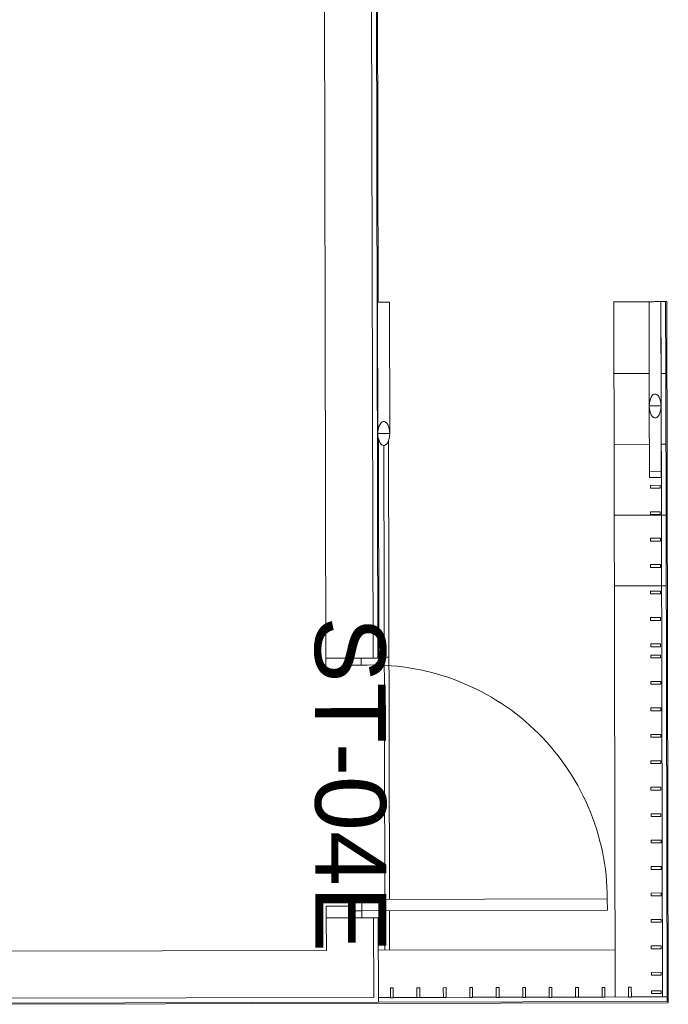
# Model space of a CAD drawing. Header units: millimetres. Extents: x 365044 to 878822, y -384447 to -241456.
# Tile 51 of 65: x 759140 to 761886, y -314788 to -310617. Entities that reach past the tile are written whole.
import ezdxf

# ---------------------------------------------------------------- set-up
doc = ezdxf.new("R2010")
doc.units = ezdxf.units.MM
for name, color, linetype, lineweight in [('A-DOOR-____-IDEN', 31, 'Continuous', 9), ('A-DOOR-____-MCUT', 31, 'Continuous', 18), ('A-DOOR-____-OTLN', 31, 'Continuous', 9), ('A-FLOR-HRAL-MCUT', 11, 'Continuous', 18), ('A-FLOR-HRAL-OTLN', 11, 'Continuous', 9), ('A-WALL-____-MCUT', 95, 'Continuous', 18), ('A-WALL-____-OTLN', 113, 'Continuous', 9)]:
    doc.layers.add(name, color=color, linetype=linetype, lineweight=lineweight)
doc.styles.add('arial', font='arial.ttf')

# ---------------------------------------------------------------- blocks, each defined once
blk = doc.blocks.new('Basic Wall _ 092000-PLA02 - ___-16335912-Level 0 - ARRIVALS - T2 - ARRIVALS FORECOURT')
at = {"layer": 'A-WALL-____-OTLN'}
for p, q in [((132161, -43530), (135495, -43530)), ((136072.6, -43530), (137002.5, -43530)), ((137002.5, -43530), (137002.5, -43535))]:
    blk.add_line(p, q, dxfattribs=at)
blk = doc.blocks.new('Basic Wall _ 092000-PLA02 - ___-16336013-Level 0 - ARRIVALS - T2 - ARRIVALS FORECOURT')
at = {"layer": 'A-WALL-____-OTLN'}
for p, q in [((138465, -42307.8), (138465, -45400)), ((138465, -45400), (138460, -45400))]:
    blk.add_line(p, q, dxfattribs=at)
blk = doc.blocks.new('Basic Wall _ 092000-PLA02 - ___-16339483-Level 0 - ARRIVALS - T2 - ARRIVALS FORECOURT')
at = {"layer": 'A-WALL-____-OTLN'}
for p, q in [((135495, -42312.8), (135495, -42307.8)), ((135495, -42307.8), (138465, -42307.8)), ((135495, -42332.8), (135495, -42312.8)), ((135495, -42312.8), (135799, -42312.8)), ((135799, -42332.8), (135495, -42332.8))]:
    blk.add_line(p, q, dxfattribs=at)
blk = doc.blocks.new('B_Single Leaf Door - D11_1000X2100-15330034-Level 0 - ARRIVALS - T2 - ARRIVALS FORECOURT')
at = {"layer": 'A-DOOR-____-MCUT'}
for p, q in [((-500, 100), (-550, 100)), ((-550, 100), (-550, -50)), ((-500, 0), (-500, 100)), ((550, 100), (500, 100)), ((500, 100), (500, 0)), ((550, -50), (550, 100)), ((-520, -50), (-520, 0)), ((-520, 0), (-500, 0)), ((500, 0), (520, 0)), ((520, 0), (520, -50)), ((-550, -50), (-520, -50)), ((520, -50), (550, -50))]:
    blk.add_line(p, q, dxfattribs=at)
at = {"layer": 'A-DOOR-____-OTLN'}
for p, q in [((-472, -50), (-520, -50)), ((-520, -50), (-520, -1090)), ((-472, -1090), (-472, -50)), ((-520, -1090), (-472, -1090))]:
    blk.add_line(p, q, dxfattribs=at)
blk.add_arc((-472.7, -96.2), 993.8, 270.0427, 2.6637, dxfattribs=at)
blk = doc.blocks.new('Railing - M S Plate 1 baluster-16340566-Level 0 - ARRIVALS - T2 - ARRIVALS FORECOURT')
at = {"layer": 'A-FLOR-HRAL-OTLN'}
for p, q in [((-21, -6), (-21, 6)), ((-21, 6), (21, 6)), ((21, 6), (21, -6)), ((21, -6), (-21, -6))]:
    blk.add_line(p, q, dxfattribs=at)
blk = doc.blocks.new('Railing - M S Plate 1 baluster-4635879-Level 0 - ARRIVALS - T2 - ARRIVALS FORECOURT')
at = {"layer": 'A-FLOR-HRAL-OTLN'}
for p, q in [((-21, -6), (-21, 6)), ((-21, 6), (21, 6)), ((21, 6), (21, -6)), ((21, -6), (-21, -6))]:
    blk.add_line(p, q, dxfattribs=at)
blk = doc.blocks.new('Railing - Railing-16340440-Level 0 - ARRIVALS - T2 - ARRIVALS FORECOURT')
at = {"layer": 'A-FLOR-HRAL-MCUT'}
for p, q in [((136215.1, -42333.2), (136215.1, -42383.2)), ((136239.3, -42333.2), (136215.1, -42333.2)), ((136239.3, -42383.2), (136239.3, -42333.2)), ((136215.1, -42383.2), (136239.3, -42383.2))]:
    blk.add_line(p, q, dxfattribs=at)
at = {"layer": 'A-FLOR-HRAL-OTLN'}
for p, q in [((136215.1, -42333.2), (135936.9, -42333.2)), ((135936.9, -42383.2), (136215.1, -42383.2))]:
    blk.add_line(p, q, dxfattribs=at)
for name, p, rotation in [('Railing - M S Plate 1 baluster-16340566-Level 0 - ARRIVALS - T2 - ARRIVALS FORECOURT', (136279, -42358.2), 89.99999999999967), ('Railing - M S Plate 1 baluster-16340566-Level 0 - ARRIVALS - T2 - ARRIVALS FORECOURT', (136391, -42358.2), 89.99999999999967), ('Railing - M S Plate 1 baluster-16340566-Level 0 - ARRIVALS - T2 - ARRIVALS FORECOURT', (136503, -42358.2), 89.99999999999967), ('Railing - M S Plate 1 baluster-16340566-Level 0 - ARRIVALS - T2 - ARRIVALS FORECOURT', (136615, -42358.2), 89.99999999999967), ('Railing - M S Plate 1 baluster-16340566-Level 0 - ARRIVALS - T2 - ARRIVALS FORECOURT', (136727, -42358.2), 89.99999999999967), ('Railing - M S Plate 1 baluster-16340566-Level 0 - ARRIVALS - T2 - ARRIVALS FORECOURT', (136839, -42358.2), 89.99999999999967), ('Railing - M S Plate 1 baluster-16340566-Level 0 - ARRIVALS - T2 - ARRIVALS FORECOURT', (136951, -42358.2), 89.99999999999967), ('Railing - M S Plate 1 baluster-16340566-Level 0 - ARRIVALS - T2 - ARRIVALS FORECOURT', (136997.9, -42358.2), 89.99999999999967), ('Railing - M S Plate 1 baluster-4635879-Level 0 - ARRIVALS - T2 - ARRIVALS FORECOURT', (137109.9, -42358.2), 90), ('Railing - M S Plate 1 baluster-4635879-Level 0 - ARRIVALS - T2 - ARRIVALS FORECOURT', (137221.9, -42358.2), 90), ('Railing - M S Plate 1 baluster-4635879-Level 0 - ARRIVALS - T2 - ARRIVALS FORECOURT', (137333.9, -42358.2), 90), ('Railing - M S Plate 1 baluster-4635879-Level 0 - ARRIVALS - T2 - ARRIVALS FORECOURT', (137445.9, -42358.2), 90), ('Railing - M S Plate 1 baluster-4635879-Level 0 - ARRIVALS - T2 - ARRIVALS FORECOURT', (137557.9, -42358.2), 90), ('Railing - M S Plate 1 baluster-4635879-Level 0 - ARRIVALS - T2 - ARRIVALS FORECOURT', (137669.9, -42358.2), 90), ('Railing - M S Plate 1 baluster-4635879-Level 0 - ARRIVALS - T2 - ARRIVALS FORECOURT', (137781.9, -42358.2), 90), ('Railing - M S Plate 1 baluster-4635879-Level 0 - ARRIVALS - T2 - ARRIVALS FORECOURT', (137893.9, -42358.2), 90), ('Railing - M S Plate 1 baluster-4635879-Level 0 - ARRIVALS - T2 - ARRIVALS FORECOURT', (138005.9, -42358.2), 90), ('Railing - M S Plate 1 baluster-4635879-Level 0 - ARRIVALS - T2 - ARRIVALS FORECOURT', (138117.9, -42358.2), 90), ('Railing - M S Plate 1 baluster-4635879-Level 0 - ARRIVALS - T2 - ARRIVALS FORECOURT', (138229.9, -42358.2), 90), ('Railing - M S Plate 1 baluster-4635879-Level 0 - ARRIVALS - T2 - ARRIVALS FORECOURT', (138341.9, -42358.2), 90), ('Railing - M S Plate 1 baluster-4635879-Level 0 - ARRIVALS - T2 - ARRIVALS FORECOURT', (138420, -42358.2), 90)]:
    blk.add_blockref(name, p, dxfattribs=dict(rotation=rotation))
for p in [(138420, -42470.2), (138420, -42582.2), (138420, -42694.2), (138420, -42806.2), (138420, -42918.2), (138420, -43030.2), (138420, -43142.2), (138420, -43254.2), (138420, -43366.2), (138420, -43478.2)]:
    blk.add_blockref('Railing - M S Plate 1 baluster-4635879-Level 0 - ARRIVALS - T2 - ARRIVALS FORECOURT', p)
blk = doc.blocks.new('Top Rail Type - Top Rail_Internal_-16340712-Level 0 - ARRIVALS - T2 - ARRIVALS FORECOURT')
at = {"layer": 'A-FLOR-HRAL-OTLN'}
for p, q in [((135936.9, -42333.2), (135495, -42333.2)), ((135495, -42383.2), (135936.9, -42383.2))]:
    blk.add_line(p, q, dxfattribs=at)
at = {"layer": 'A-FLOR-HRAL-OTLN', "flags": 128}
for points in [[(135495, -42383.2), (135495, -42382.3), (135495, -42379.9), (135495, -42375.9), (135495, -42370.7), (135495, -42364.7), (135495, -42358.2), (135495, -42351.7), (135495, -42345.7), (135495, -42340.5), (135495, -42336.5), (135495, -42334.1), (135495, -42333.2)], [(135936.9, -42333.2), (135926.4, -42333.7), (135916.3, -42335.4), (135907.2, -42338), (135899.3, -42341.5), (135893.1, -42345.7), (135888.8, -42350.5), (135886.6, -42355.6), (135886.6, -42360.8), (135888.8, -42365.9), (135893.1, -42370.7), (135899.3, -42374.9), (135907.2, -42378.4), (135916.3, -42381), (135926.4, -42382.7), (135936.9, -42383.2)], [(135936.9, -42383.2), (135947.4, -42382.7), (135957.5, -42381), (135966.6, -42378.4), (135974.5, -42374.9), (135980.7, -42370.7), (135985, -42365.9), (135987.2, -42360.8), (135987.2, -42355.6), (135985, -42350.5), (135980.7, -42345.7), (135974.5, -42341.5), (135966.6, -42338), (135957.5, -42335.4), (135947.4, -42333.7), (135936.9, -42333.2)]]:
    blk.add_lwpolyline(points, dxfattribs=at)
blk = doc.blocks.new('Top Rail Type - Top Rail_Internal_-V96-Level 0 - ARRIVALS - T2 - ARRIVALS FORECOURT')
at = {"layer": 'A-FLOR-HRAL-OTLN'}
for p, q in [((135495, -42333.2), (135936.9, -42333.2)), ((135936.9, -42333.2), (135936.9, -42383.2)), ((135495, -42383.2), (135936.9, -42383.2))]:
    blk.add_line(p, q, dxfattribs=at)
blk = doc.blocks.new('Railing - Railing-16340954-Level 0 - ARRIVALS - T2 - ARRIVALS FORECOURT')
at = {"layer": 'A-FLOR-HRAL-MCUT', "flags": 128}
for points in [[(136051.2, -43482.4), (136040.7, -43482.9), (136030.6, -43484.6), (136021.5, -43487.2), (136013.6, -43490.7), (136007.4, -43494.9), (136003.1, -43499.7), (136000.9, -43504.8), (136000.9, -43510), (136003.1, -43515.1), (136007.4, -43519.9), (136013.6, -43524.1), (136021.5, -43527.6), (136030.6, -43530.2), (136040.7, -43531.9), (136051.2, -43532.4)], [(136051.2, -43532.4), (136061.7, -43531.9), (136071.8, -43530.2), (136080.9, -43527.6), (136088.8, -43524.1), (136095, -43519.9), (136099.3, -43515.1), (136101.5, -43510), (136101.5, -43504.8), (136099.3, -43499.7), (136095, -43494.9), (136088.8, -43490.7), (136080.9, -43487.2), (136071.8, -43484.6), (136061.7, -43482.9), (136051.2, -43482.4)]]:
    blk.add_lwpolyline(points, dxfattribs=at)
at = {"layer": 'A-FLOR-HRAL-OTLN'}
for p, q in [((136051.2, -43482.4), (135495, -43482.4)), ((135495, -43532.4), (136051.2, -43532.4))]:
    blk.add_line(p, q, dxfattribs=at)
at = {"layer": 'A-FLOR-HRAL-OTLN', "flags": 128}
blk.add_lwpolyline([(135495, -43532.4), (135495, -43531.5), (135495, -43529.1), (135495, -43525.1), (135495, -43519.9), (135495, -43513.9), (135495, -43507.4), (135495, -43500.9), (135495, -43494.9), (135495, -43489.7), (135495, -43485.7), (135495, -43483.3), (135495, -43482.4)], dxfattribs=at)
blk = doc.blocks.new('Top Rail Type - Top Rail_Internal_-16340965-Level 0 - ARRIVALS - T2 - ARRIVALS FORECOURT')
at = {"layer": 'A-FLOR-HRAL-OTLN'}
for p, q in [((136051.2, -43482.4), (135495, -43482.4)), ((135495, -43532.4), (136051.2, -43532.4))]:
    blk.add_line(p, q, dxfattribs=at)
at = {"layer": 'A-FLOR-HRAL-OTLN', "flags": 128}
for points in [[(135495, -43532.4), (135495, -43531.5), (135495, -43529.1), (135495, -43525.1), (135495, -43519.9), (135495, -43513.9), (135495, -43507.4), (135495, -43500.9), (135495, -43494.9), (135495, -43489.7), (135495, -43485.7), (135495, -43483.3), (135495, -43482.4)], [(136051.2, -43482.4), (136040.7, -43482.9), (136030.6, -43484.6), (136021.5, -43487.2), (136013.6, -43490.7), (136007.4, -43494.9), (136003.1, -43499.7), (136000.9, -43504.8), (136000.9, -43510), (136003.1, -43515.1), (136007.4, -43519.9), (136013.6, -43524.1), (136021.5, -43527.6), (136030.6, -43530.2), (136040.7, -43531.9), (136051.2, -43532.4)], [(136051.2, -43532.4), (136061.7, -43531.9), (136071.8, -43530.2), (136080.9, -43527.6), (136088.8, -43524.1), (136095, -43519.9), (136099.3, -43515.1), (136101.5, -43510), (136101.5, -43504.8), (136099.3, -43499.7), (136095, -43494.9), (136088.8, -43490.7), (136080.9, -43487.2), (136071.8, -43484.6), (136061.7, -43482.9), (136051.2, -43482.4)]]:
    blk.add_lwpolyline(points, dxfattribs=at)
blk = doc.blocks.new('Top Rail Type - Top Rail_Internal_-V97-Level 0 - ARRIVALS - T2 - ARRIVALS FORECOURT')
at = {"layer": 'A-FLOR-HRAL-OTLN'}
for p, q in [((136051.2, -43482.4), (135495, -43482.4)), ((136051.2, -43532.4), (136051.2, -43482.4)), ((136051.2, -43532.4), (135495, -43532.4))]:
    blk.add_line(p, q, dxfattribs=at)

msp = doc.modelspace()

# ---------------------------------------------------------------- linework, layer by layer
at = {"layer": 'A-WALL-____-MCUT'}
for p, q in [((760636, -313321.2), (760625.9, -308504.7)), ((760656, -313321.2), (760645.8, -308484.7)), ((760426.3, -308705.1), (760436, -313321.6)), ((760586, -313321.3), (760656, -313321.2)), ((760438.3, -314421.6), (760438.6, -314559.1)), ((760658.3, -314421.2), (760588.3, -314421.3)), ((760638.3, -314421.2), (760639, -314758.7)), ((760659, -314778.7), (760658.3, -314421.2)), ((760438.6, -314559.1), (758993.6, -314562.1)), ((758794, -314762.6), (760639, -314758.7)), ((758794, -314782.6), (760659, -314778.7))]:
    msp.add_line(p, q, dxfattribs=at)
at = {"layer": 'A-WALL-____-OTLN'}
for p, q in [((761655, -311811.6), (761804.6, -311811.3)), ((761661.2, -314756.6), (761655, -311811.6)), ((761805.2, -312115.3), (761655.6, -312115.6)), ((761855.6, -312115.1), (761861.2, -314756.1)), ((761875.6, -312115.1), (761855.6, -312115.1)), ((761875.6, -312115.1), (761881.2, -314776.1)), ((760685.7, -314343.1), (760681.7, -312420.1)), ((760701.6, -312400), (760705.7, -314343.1)), ((761805.9, -312415.3), (761656.3, -312415.6)), ((761876.3, -312415.1), (761856.3, -312415.1)), ((761876.9, -312715.1), (761656.9, -312715.6)), ((761877.5, -313015.1), (761657.5, -313015.6)), ((760703.6, -313317.6), (760683.6, -313317.6)), ((760686.2, -314558.6), (760685.8, -314391.1)), ((760705.8, -314391.1), (760706.2, -314558.6)), ((760658.6, -314558.7), (761660.8, -314556.6)), ((760709.8, -314758.6), (760659, -314758.7)), ((760821.8, -314758.3), (760721.8, -314758.5)), ((760933.8, -314758.1), (760833.8, -314758.3)), ((761045.8, -314757.9), (760945.8, -314758.1)), ((761157.8, -314757.6), (761057.8, -314757.8)), ((761269.8, -314757.4), (761169.8, -314757.6)), ((761381.8, -314757.1), (761281.8, -314757.4)), ((761493.8, -314756.9), (761393.8, -314757.1)), ((761605.8, -314756.7), (761505.8, -314756.9)), ((761617.8, -314756.7), (761717.8, -314756.4)), ((761729.8, -314756.4), (761881.2, -314756.1)), ((761881.2, -314776.1), (760659, -314778.7))]:
    msp.add_line(p, q, dxfattribs=at)

# ---------------------------------------------------------------- block references
at = {"layer": 'A-DOOR-____-OTLN', "rotation": 90.11999999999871}
msp.add_blockref('B_Single Leaf Door - D11_1000X2100-15330034-Level 0 - ARRIVALS - T2 - ARRIVALS FORECOURT', (760537.1, -313871.4), dxfattribs=at)
at = {"layer": 'A-FLOR-HRAL-OTLN', "rotation": 270.1199999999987}
for name in ['Railing - Railing-16340954-Level 0 - ARRIVALS - T2 - ARRIVALS FORECOURT', 'Top Rail Type - Top Rail_Internal_-16340965-Level 0 - ARRIVALS - T2 - ARRIVALS FORECOURT', 'Top Rail Type - Top Rail_Internal_-V97-Level 0 - ARRIVALS - T2 - ARRIVALS FORECOURT', 'Top Rail Type - Top Rail_Internal_-16340712-Level 0 - ARRIVALS - T2 - ARRIVALS FORECOURT', 'Top Rail Type - Top Rail_Internal_-V96-Level 0 - ARRIVALS - T2 - ARRIVALS FORECOURT', 'Railing - Railing-16340440-Level 0 - ARRIVALS - T2 - ARRIVALS FORECOURT']:
    msp.add_blockref(name, (803903.9, -176227.8), dxfattribs=at)
at = {"layer": 'A-WALL-____-OTLN', "rotation": 270.1199999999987}
for name in ['Basic Wall _ 092000-PLA02 - ___-16335912-Level 0 - ARRIVALS - T2 - ARRIVALS FORECOURT', 'Basic Wall _ 092000-PLA02 - ___-16339483-Level 0 - ARRIVALS - T2 - ARRIVALS FORECOURT', 'Basic Wall _ 092000-PLA02 - ___-16336013-Level 0 - ARRIVALS - T2 - ARRIVALS FORECOURT']:
    msp.add_blockref(name, (803903.9, -176227.8), dxfattribs=at)

# ---------------------------------------------------------------- texts
at = {"layer": 'A-DOOR-____-IDEN', "insert": (760689.5, -313144.7), "char_height": 300, "width": 1755.696, "attachment_point": 1, "rotation": 270.12, "style": 'arial'}
msp.add_mtext('ST-04E', dxfattribs=at)

doc.saveas('drawing.dxf')
